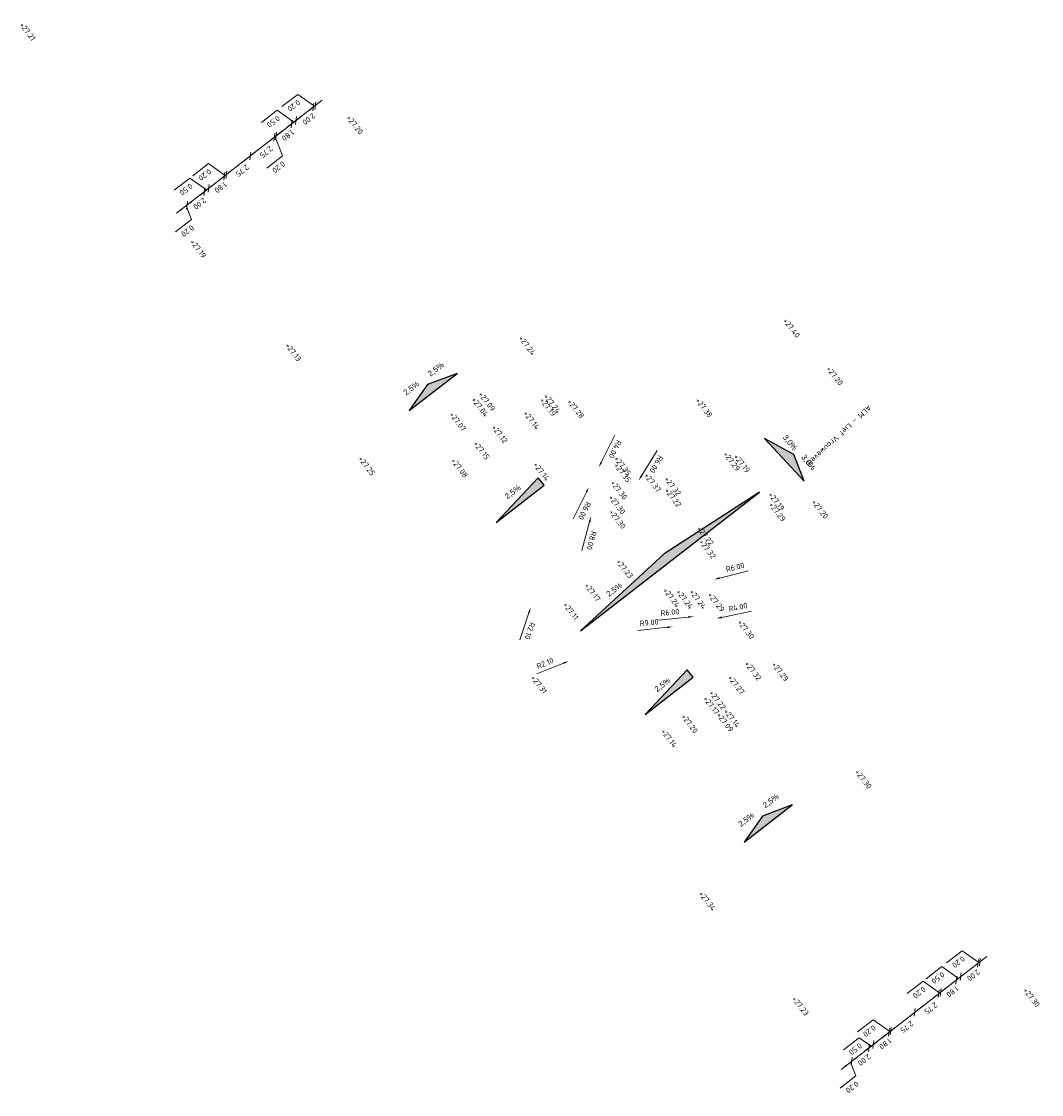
# Model space of a CAD drawing. Header units: metres. Extents: x 197059 to 198425, y 354536 to 355585.
# Tile 3 of 8: x 197433 to 197525, y 355012 to 355109. Entities that reach past the tile are written whole.
import ezdxf

# ---------------------------------------------------------------- set-up
doc = ezdxf.new("R2010")
doc.units = ezdxf.units.M
for name, color, linetype, lineweight in [('N-WE-VH-ASNAAM-T', 7, 'Continuous', 25), ('N-WE-VH-HOOGTE_BESTAAND-T', 252, 'Continuous', 25), ('N-WE-VH-HOOGTE_NIEUW-T', 7, 'Continuous', 25), ('X-XX-AL-AANKLEDING-M', 7, 'Continuous', 18)]:
    doc.layers.add(name, color=color, linetype=linetype, lineweight=lineweight)
doc.layers.add('N-WE-VH-VERHANG-G', color=30, linetype='Continuous')
doc.styles.add('NLCS-ISO', font='NLCS-ISO.ttf')
doc.styles.add('NLCS_ISO', font='arial.ttf')
doc.dimstyles.new('NLCS-M200-T25-PIJL', dxfattribs={"dimscale": 0.5, "dimtxt": 1, "dimasz": 1, "dimexe": 1, "dimexo": 1, "dimgap": 0.7, "dimtad": 1, "dimzin": 0, "dimdsep": 46, "dimtxsty": 'NLCS-ISO', "dimcen": 0, "dimdle": 2, "dimse1": 1, "dimse2": 1, "dimclrd": 256, "dimclre": 256, "dimclrt": 256, "dimadec": 1, "dimazin": 0, "dimtfac": 1, "dimtofl": 0, "dimtmove": 1, "dimatfit": 0, "dimfxl": 2, "dimfxlon": 1, "dimtfillclr": 254, "dimtolj": 1, "dimtzin": 0, "dimlwd": 18, "dimlwe": 18, "dimarcsym": 0})

# ---------------------------------------------------------------- blocks, each defined once
blk = doc.blocks.new('*D42')
at = {"layer": 'Defpoints', "color": 0, "transparency": 16777216}
for p in [(197479.79, 355057.626), (197479.128, 355055.633)]:
    blk.add_point(p, dxfattribs=at)
at = {"layer": 'X-XX-AL-AANKLEDING-M', "linetype": 'Continuous', "lineweight": 18, "transparency": 16777216}
blk.add_line((197478.15, 355052.692), (197478.97, 355055.159), dxfattribs=at)
at = {"layer": 'X-XX-AL-AANKLEDING-M', "transparency": 16777216}
blk.add_solid([(197479.049, 355055.133), (197478.891, 355055.185), (197479.128, 355055.633)], dxfattribs=at)
at = {"layer": 'X-XX-AL-AANKLEDING-M', "transparency": 16777216, "insert": (197479.051, 355053.499), "char_height": 0.5, "attachment_point": 5, "rotation": 251.612, "style": 'NLCS-ISO'}
blk.add_mtext('\\A1;R2.10', dxfattribs=at)
blk = doc.blocks.new('*D43')
at = {"layer": 'Defpoints', "color": 0, "transparency": 16777216}
for p in [(197482.559, 355050.77), (197484.512, 355051.543)]:
    blk.add_point(p, dxfattribs=at)
at = {"layer": 'X-XX-AL-AANKLEDING-M', "linetype": 'Continuous', "lineweight": 18, "transparency": 16777216}
blk.add_line((197479.677, 355049.63), (197482.094, 355050.586), dxfattribs=at)
at = {"layer": 'X-XX-AL-AANKLEDING-M', "transparency": 16777216}
blk.add_solid([(197482.063, 355050.664), (197482.125, 355050.509), (197482.559, 355050.77)], dxfattribs=at)
at = {"layer": 'X-XX-AL-AANKLEDING-M', "transparency": 16777216, "insert": (197480.432, 355050.574), "char_height": 0.5, "attachment_point": 5, "rotation": 21.59415, "style": 'NLCS-ISO'}
blk.add_mtext('\\A1;R2.10', dxfattribs=at)
blk = doc.blocks.new('*D44')
at = {"layer": 'Defpoints', "color": 0, "transparency": 16777216}
for p in [(197486.667, 355071.599), (197484.595, 355063.872)]:
    blk.add_point(p, dxfattribs=at)
at = {"layer": 'X-XX-AL-AANKLEDING-M', "linetype": 'Continuous', "lineweight": 18, "transparency": 16777216}
blk.add_line((197483.766, 355060.781), (197484.465, 355063.389), dxfattribs=at)
at = {"layer": 'X-XX-AL-AANKLEDING-M', "transparency": 16777216}
blk.add_solid([(197484.546, 355063.367), (197484.385, 355063.411), (197484.595, 355063.872)], dxfattribs=at)
at = {"layer": 'X-XX-AL-AANKLEDING-M', "transparency": 16777216, "insert": (197484.63, 355061.688), "char_height": 0.5, "attachment_point": 5, "rotation": 254.98531, "style": 'NLCS-ISO'}
blk.add_mtext('\\A1;R8.00', dxfattribs=at)
blk = doc.blocks.new('*D45')
at = {"layer": 'Defpoints', "color": 0, "transparency": 16777216}
for p in [(197500.949, 355054.83), (197491.999, 355053.885)]:
    blk.add_point(p, dxfattribs=at)
at = {"layer": 'X-XX-AL-AANKLEDING-M', "linetype": 'Continuous', "lineweight": 18, "transparency": 16777216}
blk.add_line((197488.816, 355053.549), (197491.501, 355053.832), dxfattribs=at)
at = {"layer": 'X-XX-AL-AANKLEDING-M', "transparency": 16777216}
blk.add_solid([(197491.493, 355053.915), (197491.51, 355053.749), (197491.999, 355053.885)], dxfattribs=at)
at = {"layer": 'X-XX-AL-AANKLEDING-M', "transparency": 16777216, "insert": (197489.847, 355054.261), "char_height": 0.5, "attachment_point": 5, "rotation": 6.02858, "style": 'NLCS-ISO'}
blk.add_mtext('\\A1;R9.00', dxfattribs=at)
blk = doc.blocks.new('*D46')
at = {"layer": 'Defpoints', "color": 0, "transparency": 16777216}
for p in [(197493.88, 355054.813), (197499.848, 355055.433)]:
    blk.add_point(p, dxfattribs=at)
at = {"layer": 'X-XX-AL-AANKLEDING-M', "linetype": 'Continuous', "lineweight": 18, "transparency": 16777216}
blk.add_line((197490.697, 355054.482), (197493.382, 355054.761), dxfattribs=at)
at = {"layer": 'X-XX-AL-AANKLEDING-M', "transparency": 16777216}
blk.add_solid([(197493.374, 355054.844), (197493.391, 355054.678), (197493.88, 355054.813)], dxfattribs=at)
at = {"layer": 'X-XX-AL-AANKLEDING-M', "transparency": 16777216, "insert": (197491.729, 355055.192), "char_height": 0.5, "attachment_point": 5, "rotation": 5.93846, "style": 'NLCS-ISO'}
blk.add_mtext('\\A1;R6.00', dxfattribs=at)
blk = doc.blocks.new('*D47')
at = {"layer": 'Defpoints', "color": 0, "transparency": 16777216}
for p in [(197487.062, 355071.905), (197484.401, 355066.528)]:
    blk.add_point(p, dxfattribs=at)
at = {"layer": 'X-XX-AL-AANKLEDING-M', "linetype": 'Continuous', "lineweight": 18, "transparency": 16777216}
blk.add_line((197482.982, 355063.66), (197484.179, 355066.08), dxfattribs=at)
at = {"layer": 'X-XX-AL-AANKLEDING-M', "transparency": 16777216}
blk.add_solid([(197484.254, 355066.043), (197484.104, 355066.117), (197484.401, 355066.528)], dxfattribs=at)
at = {"layer": 'X-XX-AL-AANKLEDING-M', "transparency": 16777216, "insert": (197484.007, 355064.38), "char_height": 0.5, "attachment_point": 5, "rotation": 243.67025, "style": 'NLCS-ISO'}
blk.add_mtext('\\A1;R6.00', dxfattribs=at)
blk = doc.blocks.new('*D48')
at = {"layer": 'Defpoints', "color": 0, "transparency": 16777216}
for p in [(197487.062, 355071.905), (197485.296, 355068.317)]:
    blk.add_point(p, dxfattribs=at)
at = {"layer": 'X-XX-AL-AANKLEDING-M', "linetype": 'Continuous', "lineweight": 18, "transparency": 16777216}
blk.add_line((197486.731, 355071.232), (197485.517, 355068.765), dxfattribs=at)
at = {"layer": 'X-XX-AL-AANKLEDING-M', "transparency": 16777216}
blk.add_solid([(197485.591, 355068.728), (197485.442, 355068.802), (197485.296, 355068.317)], dxfattribs=at)
at = {"layer": 'X-XX-AL-AANKLEDING-M', "transparency": 16777216, "insert": (197486.773, 355069.958), "char_height": 0.5, "attachment_point": 5, "rotation": 243.79461, "style": 'NLCS-ISO'}
blk.add_mtext('\\A1;R4.00', dxfattribs=at)
blk = doc.blocks.new('*D49')
at = {"layer": 'Defpoints', "color": 0, "transparency": 16777216}
for p in [(197488.902, 355067.115), (197485.787, 355061.987)]:
    blk.add_point(p, dxfattribs=at)
at = {"layer": 'X-XX-AL-AANKLEDING-M', "linetype": 'Continuous', "lineweight": 18, "transparency": 16777216}
blk.add_line((197490.563, 355069.85), (197489.162, 355067.542), dxfattribs=at)
at = {"layer": 'X-XX-AL-AANKLEDING-M', "transparency": 16777216}
blk.add_solid([(197489.233, 355067.499), (197489.09, 355067.585), (197488.902, 355067.115)], dxfattribs=at)
at = {"layer": 'X-XX-AL-AANKLEDING-M', "transparency": 16777216, "insert": (197490.505, 355068.598), "char_height": 0.5, "attachment_point": 5, "rotation": 238.71965, "style": 'NLCS-ISO'}
blk.add_mtext('\\A1;R6.00', dxfattribs=at)
blk = doc.blocks.new('*D50')
at = {"layer": 'Defpoints', "color": 0, "transparency": 16777216}
for p in [(197495.743, 355058.169), (197489.927, 355056.694)]:
    blk.add_point(p, dxfattribs=at)
at = {"layer": 'X-XX-AL-AANKLEDING-M', "linetype": 'Continuous', "lineweight": 18, "transparency": 16777216}
blk.add_line((197498.845, 355058.956), (197496.228, 355058.292), dxfattribs=at)
at = {"layer": 'X-XX-AL-AANKLEDING-M', "transparency": 16777216}
blk.add_solid([(197496.207, 355058.373), (197496.248, 355058.211), (197495.743, 355058.169)], dxfattribs=at)
at = {"layer": 'X-XX-AL-AANKLEDING-M', "transparency": 16777216, "insert": (197497.631, 355059.267), "char_height": 0.5, "attachment_point": 5, "rotation": 14.23536, "style": 'NLCS-ISO'}
blk.add_mtext('\\A1;R6.00', dxfattribs=at)
blk = doc.blocks.new('*D51')
at = {"layer": 'Defpoints', "color": 0, "transparency": 16777216}
for p in [(197495.928, 355054.636), (197499.848, 355055.433)]:
    blk.add_point(p, dxfattribs=at)
at = {"layer": 'X-XX-AL-AANKLEDING-M', "linetype": 'Continuous', "lineweight": 18, "transparency": 16777216}
blk.add_line((197499.113, 355055.284), (197496.418, 355054.736), dxfattribs=at)
at = {"layer": 'X-XX-AL-AANKLEDING-M', "transparency": 16777216}
blk.add_solid([(197496.401, 355054.818), (197496.434, 355054.654), (197495.928, 355054.636)], dxfattribs=at)
at = {"layer": 'X-XX-AL-AANKLEDING-M', "transparency": 16777216, "insert": (197497.891, 355055.648), "char_height": 0.5, "attachment_point": 5, "rotation": 11.49355, "style": 'NLCS-ISO'}
blk.add_mtext('\\A1;R4.00', dxfattribs=at)
blk = doc.blocks.new('*D113')
at = {"layer": 'Defpoints', "color": 0, "transparency": 16777216}
for p in [(197447.854, 355091.921), (197448.012, 355092.043), (197448.012, 355092.043)]:
    blk.add_point(p, dxfattribs=at)
at = {"layer": 'X-XX-AL-AANKLEDING-M', "linetype": 'Continuous', "lineweight": 18, "transparency": 16777216}
for p, q in [((197448.407, 355092.35), (197448.802, 355092.657)), ((197447.459, 355091.614), (197447.064, 355091.308)), ((197447.854, 355091.921), (197448.012, 355092.043)), ((197447.933, 355091.982), (197448.413, 355090.74)), ((197448.413, 355090.74), (197446.991, 355089.637))]:
    blk.add_line(p, q, dxfattribs=at)
at = {"layer": 'X-XX-AL-AANKLEDING-M', "transparency": 16777216}
for points in [[(197447.51, 355091.548), (197447.408, 355091.68), (197447.854, 355091.921)], [(197448.458, 355092.284), (197448.356, 355092.416), (197448.012, 355092.043)]]:
    blk.add_solid(points, dxfattribs=at)
at = {"layer": 'X-XX-AL-AANKLEDING-M', "transparency": 16777216, "insert": (197448.07, 355089.715), "char_height": 0.5, "attachment_point": 5, "rotation": 217.81846, "style": 'NLCS-ISO'}
blk.add_mtext('\\A1;0.20', dxfattribs=at)
blk = doc.blocks.new('_Oblique')
at = {"color": 0, "linetype": 'ByBlock', "lineweight": -2}
blk.add_line((-0.5, -0.5), (0.5, 0.5), dxfattribs=at)
blk = doc.blocks.new('*D114')
at = {"layer": 'Defpoints', "color": 0, "transparency": 16777216}
for p in [(197449.592, 355093.27), (197449.592, 355093.27), (197448.012, 355092.043)]:
    blk.add_point(p, dxfattribs=at)
at = {"layer": 'X-XX-AL-AANKLEDING-M', "linetype": 'Continuous', "lineweight": 18, "transparency": 16777216}
blk.add_line((197447.222, 355091.43), (197450.382, 355093.883), dxfattribs=at)
at = {"layer": 'X-XX-AL-AANKLEDING-M', "lineweight": 18, "transparency": 16777216, "xscale": 0.5, "yscale": 0.5, "zscale": 0.5}
for p, rotation in [((197449.592, 355093.27), 37.81845727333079), ((197448.012, 355092.043), 217.8184572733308)]:
    blk.add_blockref('_Oblique', p, dxfattribs=dict(at, rotation=rotation))
at = {"layer": 'X-XX-AL-AANKLEDING-M', "transparency": 16777216, "insert": (197449.17, 355092.183), "char_height": 0.5, "attachment_point": 5, "rotation": 217.81846, "style": 'NLCS-ISO'}
blk.add_mtext('\\A1;2.00', dxfattribs=at)
blk = doc.blocks.new('*D115')
at = {"layer": 'Defpoints', "color": 0, "transparency": 16777216}
for p in [(197449.987, 355093.576), (197449.987, 355093.576), (197449.592, 355093.27)]:
    blk.add_point(p, dxfattribs=at)
at = {"layer": 'X-XX-AL-AANKLEDING-M', "linetype": 'Continuous', "lineweight": 18, "transparency": 16777216}
for p, q in [((197448.281, 355094.499), (197446.859, 355093.395)), ((197449.79, 355093.423), (197448.281, 355094.499)), ((197449.592, 355093.27), (197449.987, 355093.576)), ((197449.987, 355093.576), (197450.382, 355093.883)), ((197449.592, 355093.27), (197449.197, 355092.963))]:
    blk.add_line(p, q, dxfattribs=at)
at = {"layer": 'X-XX-AL-AANKLEDING-M', "lineweight": 18, "transparency": 16777216, "xscale": 0.5, "yscale": 0.5, "zscale": 0.5}
for p, rotation in [((197449.592, 355093.27), 37.81845727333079), ((197449.987, 355093.576), 217.8184572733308)]:
    blk.add_blockref('_Oblique', p, dxfattribs=dict(at, rotation=rotation))
at = {"layer": 'X-XX-AL-AANKLEDING-M', "transparency": 16777216, "insert": (197447.937, 355093.473), "char_height": 0.5, "attachment_point": 5, "rotation": 217.81846, "style": 'NLCS-ISO'}
blk.add_mtext('\\A1;0.50', dxfattribs=at)
blk = doc.blocks.new('*D116')
at = {"layer": 'Defpoints', "color": 0, "transparency": 16777216}
for p in [(197451.409, 355094.68), (197451.409, 355094.68), (197449.987, 355093.576)]:
    blk.add_point(p, dxfattribs=at)
at = {"layer": 'X-XX-AL-AANKLEDING-M', "linetype": 'Continuous', "lineweight": 18, "transparency": 16777216}
blk.add_line((197449.197, 355092.963), (197452.199, 355095.293), dxfattribs=at)
at = {"layer": 'X-XX-AL-AANKLEDING-M', "lineweight": 18, "transparency": 16777216, "xscale": 0.5, "yscale": 0.5, "zscale": 0.5}
for p, rotation in [((197451.409, 355094.68), 37.81845727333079), ((197449.987, 355093.576), 217.8184572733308)]:
    blk.add_blockref('_Oblique', p, dxfattribs=dict(at, rotation=rotation))
at = {"layer": 'X-XX-AL-AANKLEDING-M', "transparency": 16777216, "insert": (197451.066, 355093.654), "char_height": 0.5, "attachment_point": 5, "rotation": 217.81846, "style": 'NLCS-ISO'}
blk.add_mtext('\\A1;1.80', dxfattribs=at)
blk = doc.blocks.new('*D117')
at = {"layer": 'Defpoints', "color": 0, "transparency": 16777216}
for p in [(197451.409, 355094.68), (197451.567, 355094.803), (197451.567, 355094.803)]:
    blk.add_point(p, dxfattribs=at)
at = {"layer": 'X-XX-AL-AANKLEDING-M', "linetype": 'Continuous', "lineweight": 18, "transparency": 16777216}
for p, q in [((197449.979, 355095.817), (197448.557, 355094.713)), ((197451.488, 355094.741), (197449.979, 355095.817)), ((197451.409, 355094.68), (197451.014, 355094.373)), ((197451.409, 355094.68), (197451.567, 355094.803)), ((197451.567, 355094.803), (197451.962, 355095.109))]:
    blk.add_line(p, q, dxfattribs=at)
at = {"layer": 'X-XX-AL-AANKLEDING-M', "lineweight": 18, "transparency": 16777216, "xscale": 0.5, "yscale": 0.5, "zscale": 0.5}
for p, rotation in [((197451.409, 355094.68), 37.81845727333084), ((197451.567, 355094.803), 217.8184572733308)]:
    blk.add_blockref('_Oblique', p, dxfattribs=dict(at, rotation=rotation))
at = {"layer": 'X-XX-AL-AANKLEDING-M', "transparency": 16777216, "insert": (197449.636, 355094.791), "char_height": 0.5, "attachment_point": 5, "rotation": 217.81846, "style": 'NLCS-ISO'}
blk.add_mtext('\\A1;0.20', dxfattribs=at)
blk = doc.blocks.new('*D118')
at = {"layer": 'Defpoints', "color": 0, "transparency": 16777216}
for p in [(197453.739, 355096.489), (197453.739, 355096.489), (197451.567, 355094.803)]:
    blk.add_point(p, dxfattribs=at)
at = {"layer": 'X-XX-AL-AANKLEDING-M', "linetype": 'Continuous', "lineweight": 18, "transparency": 16777216}
blk.add_line((197450.777, 355094.189), (197454.529, 355097.102), dxfattribs=at)
at = {"layer": 'X-XX-AL-AANKLEDING-M', "lineweight": 18, "transparency": 16777216, "xscale": 0.5, "yscale": 0.5, "zscale": 0.5}
for p, rotation in [((197453.739, 355096.489), 37.81845727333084), ((197451.567, 355094.803), 217.8184572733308)]:
    blk.add_blockref('_Oblique', p, dxfattribs=dict(at, rotation=rotation))
at = {"layer": 'X-XX-AL-AANKLEDING-M', "transparency": 16777216, "insert": (197453.021, 355095.172), "char_height": 0.5, "attachment_point": 5, "rotation": 217.81846, "style": 'NLCS-ISO'}
blk.add_mtext('\\A1;2.75', dxfattribs=at)
blk = doc.blocks.new('*D119')
at = {"layer": 'Defpoints', "color": 0, "transparency": 16777216}
for p in [(197455.912, 355098.175), (197455.912, 355098.175), (197453.739, 355096.489)]:
    blk.add_point(p, dxfattribs=at)
at = {"layer": 'X-XX-AL-AANKLEDING-M', "linetype": 'Continuous', "lineweight": 18, "transparency": 16777216}
blk.add_line((197452.949, 355095.876), (197456.702, 355098.788), dxfattribs=at)
at = {"layer": 'X-XX-AL-AANKLEDING-M', "lineweight": 18, "transparency": 16777216, "xscale": 0.5, "yscale": 0.5, "zscale": 0.5}
for p, rotation in [((197455.912, 355098.175), 37.81845727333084), ((197453.739, 355096.489), 217.8184572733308)]:
    blk.add_blockref('_Oblique', p, dxfattribs=dict(at, rotation=rotation))
at = {"layer": 'X-XX-AL-AANKLEDING-M', "transparency": 16777216, "insert": (197455.193, 355096.858), "char_height": 0.5, "attachment_point": 5, "rotation": 217.81846, "style": 'NLCS-ISO'}
blk.add_mtext('\\A1;2.75', dxfattribs=at)
blk = doc.blocks.new('*D120')
at = {"layer": 'Defpoints', "color": 0, "transparency": 16777216}
for p in [(197456.07, 355098.298), (197456.07, 355098.298), (197455.912, 355098.175)]:
    blk.add_point(p, dxfattribs=at)
at = {"layer": 'X-XX-AL-AANKLEDING-M', "linetype": 'Continuous', "lineweight": 18, "transparency": 16777216}
for p, q in [((197455.912, 355098.175), (197456.07, 355098.298)), ((197456.07, 355098.298), (197456.465, 355098.604)), ((197455.912, 355098.175), (197455.517, 355097.868)), ((197455.991, 355098.236), (197456.658, 355096.508)), ((197456.658, 355096.508), (197455.236, 355095.404))]:
    blk.add_line(p, q, dxfattribs=at)
at = {"layer": 'X-XX-AL-AANKLEDING-M', "lineweight": 18, "transparency": 16777216, "xscale": 0.5, "yscale": 0.5, "zscale": 0.5}
for p, rotation in [((197455.912, 355098.175), 37.81845727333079), ((197456.07, 355098.298), 217.8184572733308)]:
    blk.add_blockref('_Oblique', p, dxfattribs=dict(at, rotation=rotation))
at = {"layer": 'X-XX-AL-AANKLEDING-M', "transparency": 16777216, "insert": (197456.315, 355095.482), "char_height": 0.5, "attachment_point": 5, "rotation": 217.81846, "style": 'NLCS-ISO'}
blk.add_mtext('\\A1;0.20', dxfattribs=at)
blk = doc.blocks.new('*D121')
at = {"layer": 'Defpoints', "color": 0, "transparency": 16777216}
for p in [(197457.492, 355099.401), (197457.492, 355099.401), (197456.07, 355098.298)]:
    blk.add_point(p, dxfattribs=at)
at = {"layer": 'X-XX-AL-AANKLEDING-M', "linetype": 'Continuous', "lineweight": 18, "transparency": 16777216}
blk.add_line((197455.28, 355097.684), (197458.282, 355100.014), dxfattribs=at)
at = {"layer": 'X-XX-AL-AANKLEDING-M', "lineweight": 18, "transparency": 16777216, "xscale": 0.5, "yscale": 0.5, "zscale": 0.5}
for p, rotation in [((197457.492, 355099.401), 37.81845727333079), ((197456.07, 355098.298), 217.8184572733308)]:
    blk.add_blockref('_Oblique', p, dxfattribs=dict(at, rotation=rotation))
at = {"layer": 'X-XX-AL-AANKLEDING-M', "transparency": 16777216, "insert": (197457.149, 355098.376), "char_height": 0.5, "attachment_point": 5, "rotation": 217.81846, "style": 'NLCS-ISO'}
blk.add_mtext('\\A1;1.80', dxfattribs=at)
blk = doc.blocks.new('*D122')
at = {"layer": 'Defpoints', "color": 0, "transparency": 16777216}
for p in [(197457.492, 355099.401), (197457.887, 355099.708), (197457.887, 355099.708)]:
    blk.add_point(p, dxfattribs=at)
at = {"layer": 'X-XX-AL-AANKLEDING-M', "linetype": 'Continuous', "lineweight": 18, "transparency": 16777216}
for p, q in [((197456.18, 355100.63), (197454.758, 355099.527)), ((197457.689, 355099.555), (197456.18, 355100.63)), ((197457.492, 355099.401), (197457.097, 355099.095)), ((197457.492, 355099.401), (197457.887, 355099.708)), ((197457.887, 355099.708), (197458.282, 355100.014))]:
    blk.add_line(p, q, dxfattribs=at)
at = {"layer": 'X-XX-AL-AANKLEDING-M', "lineweight": 18, "transparency": 16777216, "xscale": 0.5, "yscale": 0.5, "zscale": 0.5}
for p, rotation in [((197457.492, 355099.401), 37.81845727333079), ((197457.887, 355099.708), 217.8184572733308)]:
    blk.add_blockref('_Oblique', p, dxfattribs=dict(at, rotation=rotation))
at = {"layer": 'X-XX-AL-AANKLEDING-M', "transparency": 16777216, "insert": (197455.837, 355099.604), "char_height": 0.5, "attachment_point": 5, "rotation": 217.81846, "style": 'NLCS-ISO'}
blk.add_mtext('\\A1;0.50', dxfattribs=at)
blk = doc.blocks.new('*D123')
at = {"layer": 'Defpoints', "color": 0, "transparency": 16777216}
for p in [(197459.467, 355100.934), (197459.467, 355100.934), (197457.887, 355099.708)]:
    blk.add_point(p, dxfattribs=at)
at = {"layer": 'X-XX-AL-AANKLEDING-M', "linetype": 'Continuous', "lineweight": 18, "transparency": 16777216}
blk.add_line((197457.097, 355099.095), (197460.256, 355101.547), dxfattribs=at)
at = {"layer": 'X-XX-AL-AANKLEDING-M', "lineweight": 18, "transparency": 16777216, "xscale": 0.5, "yscale": 0.5, "zscale": 0.5}
for p, rotation in [((197459.467, 355100.934), 37.81845727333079), ((197457.887, 355099.708), 217.8184572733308)]:
    blk.add_blockref('_Oblique', p, dxfattribs=dict(at, rotation=rotation))
at = {"layer": 'X-XX-AL-AANKLEDING-M', "transparency": 16777216, "insert": (197459.044, 355099.847), "char_height": 0.5, "attachment_point": 5, "rotation": 217.81846, "style": 'NLCS-ISO'}
blk.add_mtext('\\A1;2.00', dxfattribs=at)
blk = doc.blocks.new('*D124')
at = {"layer": 'Defpoints', "color": 0, "transparency": 16777216}
for p in [(197459.467, 355100.934), (197459.625, 355101.057), (197459.625, 355101.057)]:
    blk.add_point(p, dxfattribs=at)
at = {"layer": 'X-XX-AL-AANKLEDING-M', "linetype": 'Continuous', "lineweight": 18, "transparency": 16777216}
for p, q in [((197458.037, 355102.071), (197456.615, 355100.968)), ((197459.546, 355100.996), (197458.037, 355102.071)), ((197459.625, 355101.057), (197460.019, 355101.363)), ((197459.467, 355100.934), (197459.072, 355100.628)), ((197459.467, 355100.934), (197459.625, 355101.057))]:
    blk.add_line(p, q, dxfattribs=at)
at = {"layer": 'X-XX-AL-AANKLEDING-M', "lineweight": 18, "transparency": 16777216, "xscale": 0.5, "yscale": 0.5, "zscale": 0.5}
for p, rotation in [((197459.467, 355100.934), 37.81845727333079), ((197459.625, 355101.057), 217.8184572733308)]:
    blk.add_blockref('_Oblique', p, dxfattribs=dict(at, rotation=rotation))
at = {"layer": 'X-XX-AL-AANKLEDING-M', "transparency": 16777216, "insert": (197457.693, 355101.045), "char_height": 0.5, "attachment_point": 5, "rotation": 217.81846, "style": 'NLCS-ISO'}
blk.add_mtext('\\A1;0.20', dxfattribs=at)
blk = doc.blocks.new('*D125')
at = {"layer": 'Defpoints', "color": 0, "transparency": 16777216}
for p in [(197508.015, 355014.414), (197508.172, 355014.537), (197508.172, 355014.537)]:
    blk.add_point(p, dxfattribs=at)
at = {"layer": 'X-XX-AL-AANKLEDING-M', "linetype": 'Continuous', "lineweight": 18, "transparency": 16777216}
for p, q in [((197508.567, 355014.843), (197508.962, 355015.15)), ((197507.62, 355014.108), (197507.225, 355013.801)), ((197508.015, 355014.414), (197508.172, 355014.537)), ((197508.093, 355014.476), (197508.573, 355013.234)), ((197508.573, 355013.234), (197507.151, 355012.13))]:
    blk.add_line(p, q, dxfattribs=at)
at = {"layer": 'X-XX-AL-AANKLEDING-M', "transparency": 16777216}
for points in [[(197508.619, 355014.778), (197508.516, 355014.909), (197508.172, 355014.537)], [(197507.671, 355014.042), (197507.568, 355014.173), (197508.015, 355014.414)]]:
    blk.add_solid(points, dxfattribs=at)
at = {"layer": 'X-XX-AL-AANKLEDING-M', "transparency": 16777216, "insert": (197508.23, 355012.208), "char_height": 0.5, "attachment_point": 5, "rotation": 217.81864, "style": 'NLCS-ISO'}
blk.add_mtext('\\A1;0.20', dxfattribs=at)
blk = doc.blocks.new('*D126')
at = {"layer": 'Defpoints', "color": 0, "transparency": 16777216}
for p in [(197509.752, 355015.763), (197509.752, 355015.763), (197508.172, 355014.537)]:
    blk.add_point(p, dxfattribs=at)
at = {"layer": 'X-XX-AL-AANKLEDING-M', "linetype": 'Continuous', "lineweight": 18, "transparency": 16777216}
blk.add_line((197507.383, 355013.924), (197510.542, 355016.376), dxfattribs=at)
at = {"layer": 'X-XX-AL-AANKLEDING-M', "lineweight": 18, "transparency": 16777216, "xscale": 0.5, "yscale": 0.5, "zscale": 0.5}
for p, rotation in [((197509.752, 355015.763), 37.81864055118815), ((197508.172, 355014.537), 217.8186405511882)]:
    blk.add_blockref('_Oblique', p, dxfattribs=dict(at, rotation=rotation))
at = {"layer": 'X-XX-AL-AANKLEDING-M', "transparency": 16777216, "insert": (197509.33, 355014.676), "char_height": 0.5, "attachment_point": 5, "rotation": 217.81864, "style": 'NLCS-ISO'}
blk.add_mtext('\\A1;2.00', dxfattribs=at)
blk = doc.blocks.new('*D127')
at = {"layer": 'Defpoints', "color": 0, "transparency": 16777216}
for p in [(197509.752, 355015.763), (197510.147, 355016.07), (197510.147, 355016.069)]:
    blk.add_point(p, dxfattribs=at)
at = {"layer": 'X-XX-AL-AANKLEDING-M', "linetype": 'Continuous', "lineweight": 18, "transparency": 16777216}
for p, q in [((197508.866, 355016.689), (197507.444, 355015.585)), ((197509.95, 355015.916), (197508.866, 355016.689)), ((197509.752, 355015.763), (197509.357, 355015.457)), ((197509.752, 355015.763), (197510.147, 355016.07)), ((197510.147, 355016.07), (197510.542, 355016.376))]:
    blk.add_line(p, q, dxfattribs=at)
at = {"layer": 'X-XX-AL-AANKLEDING-M', "lineweight": 18, "transparency": 16777216, "xscale": 0.5, "yscale": 0.5, "zscale": 0.5}
for p, rotation in [((197509.752, 355015.763), 37.81864055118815), ((197510.147, 355016.07), 217.8186405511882)]:
    blk.add_blockref('_Oblique', p, dxfattribs=dict(at, rotation=rotation))
at = {"layer": 'X-XX-AL-AANKLEDING-M', "transparency": 16777216, "insert": (197508.523, 355015.663), "char_height": 0.5, "attachment_point": 5, "rotation": 217.81864, "style": 'NLCS-ISO'}
blk.add_mtext('\\A1;0.50', dxfattribs=at)
blk = doc.blocks.new('*D128')
at = {"layer": 'Defpoints', "color": 0, "transparency": 16777216}
for p in [(197511.569, 355017.173), (197511.569, 355017.173), (197510.147, 355016.069)]:
    blk.add_point(p, dxfattribs=at)
at = {"layer": 'X-XX-AL-AANKLEDING-M', "linetype": 'Continuous', "lineweight": 18, "transparency": 16777216}
blk.add_line((197509.357, 355015.456), (197512.359, 355017.786), dxfattribs=at)
at = {"layer": 'X-XX-AL-AANKLEDING-M', "lineweight": 18, "transparency": 16777216, "xscale": 0.5, "yscale": 0.5, "zscale": 0.5}
for p, rotation in [((197511.569, 355017.173), 37.81864055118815), ((197510.147, 355016.07), 217.8186405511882)]:
    blk.add_blockref('_Oblique', p, dxfattribs=dict(at, rotation=rotation))
at = {"layer": 'X-XX-AL-AANKLEDING-M', "transparency": 16777216, "insert": (197511.226, 355016.147), "char_height": 0.5, "attachment_point": 5, "rotation": 217.81864, "style": 'NLCS-ISO'}
blk.add_mtext('\\A1;1.80', dxfattribs=at)
blk = doc.blocks.new('*D129')
at = {"layer": 'Defpoints', "color": 0, "transparency": 16777216}
for p in [(197511.569, 355017.173), (197511.727, 355017.296), (197511.727, 355017.296)]:
    blk.add_point(p, dxfattribs=at)
at = {"layer": 'X-XX-AL-AANKLEDING-M', "linetype": 'Continuous', "lineweight": 18, "transparency": 16777216}
for p, q in [((197510.139, 355018.31), (197508.717, 355017.207)), ((197511.648, 355017.235), (197510.139, 355018.31)), ((197511.569, 355017.173), (197511.174, 355016.867)), ((197511.569, 355017.173), (197511.727, 355017.296)), ((197511.727, 355017.296), (197512.122, 355017.603))]:
    blk.add_line(p, q, dxfattribs=at)
at = {"layer": 'X-XX-AL-AANKLEDING-M', "lineweight": 18, "transparency": 16777216, "xscale": 0.5, "yscale": 0.5, "zscale": 0.5}
for p, rotation in [((197511.727, 355017.296), 217.8186405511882), ((197511.569, 355017.173), 37.81864055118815)]:
    blk.add_blockref('_Oblique', p, dxfattribs=dict(at, rotation=rotation))
at = {"layer": 'X-XX-AL-AANKLEDING-M', "transparency": 16777216, "insert": (197509.796, 355017.284), "char_height": 0.5, "attachment_point": 5, "rotation": 217.81864, "style": 'NLCS-ISO'}
blk.add_mtext('\\A1;0.20', dxfattribs=at)
blk = doc.blocks.new('*D130')
at = {"layer": 'Defpoints', "color": 0, "transparency": 16777216}
for p in [(197513.9, 355018.982), (197513.9, 355018.982), (197511.727, 355017.296)]:
    blk.add_point(p, dxfattribs=at)
at = {"layer": 'X-XX-AL-AANKLEDING-M', "linetype": 'Continuous', "lineweight": 18, "transparency": 16777216}
blk.add_line((197510.937, 355016.683), (197514.69, 355019.595), dxfattribs=at)
at = {"layer": 'X-XX-AL-AANKLEDING-M', "lineweight": 18, "transparency": 16777216, "xscale": 0.5, "yscale": 0.5, "zscale": 0.5}
for p, rotation in [((197513.9, 355018.982), 37.81864055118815), ((197511.727, 355017.296), 217.8186405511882)]:
    blk.add_blockref('_Oblique', p, dxfattribs=dict(at, rotation=rotation))
at = {"layer": 'X-XX-AL-AANKLEDING-M', "transparency": 16777216, "insert": (197513.181, 355017.665), "char_height": 0.5, "attachment_point": 5, "rotation": 217.81864, "style": 'NLCS-ISO'}
blk.add_mtext('\\A1;2.75', dxfattribs=at)
blk = doc.blocks.new('*D131')
at = {"layer": 'Defpoints', "color": 0, "transparency": 16777216}
for p in [(197516.072, 355020.668), (197516.072, 355020.668), (197513.9, 355018.982)]:
    blk.add_point(p, dxfattribs=at)
at = {"layer": 'X-XX-AL-AANKLEDING-M', "linetype": 'Continuous', "lineweight": 18, "transparency": 16777216}
blk.add_line((197513.11, 355018.369), (197516.862, 355021.282), dxfattribs=at)
at = {"layer": 'X-XX-AL-AANKLEDING-M', "lineweight": 18, "transparency": 16777216, "xscale": 0.5, "yscale": 0.5, "zscale": 0.5}
for p, rotation in [((197516.072, 355020.668), 37.81864055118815), ((197513.9, 355018.982), 217.8186405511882)]:
    blk.add_blockref('_Oblique', p, dxfattribs=dict(at, rotation=rotation))
at = {"layer": 'X-XX-AL-AANKLEDING-M', "transparency": 16777216, "insert": (197515.354, 355019.351), "char_height": 0.5, "attachment_point": 5, "rotation": 217.81864, "style": 'NLCS-ISO'}
blk.add_mtext('\\A1;2.75', dxfattribs=at)
blk = doc.blocks.new('*D132')
at = {"layer": 'Defpoints', "color": 0, "transparency": 16777216}
for p in [(197516.072, 355020.668), (197516.23, 355020.791), (197516.23, 355020.791)]:
    blk.add_point(p, dxfattribs=at)
at = {"layer": 'X-XX-AL-AANKLEDING-M', "linetype": 'Continuous', "lineweight": 18, "transparency": 16777216}
for p, q in [((197514.642, 355021.805), (197513.22, 355020.702)), ((197516.151, 355020.73), (197514.642, 355021.805)), ((197516.072, 355020.668), (197515.677, 355020.362)), ((197516.072, 355020.668), (197516.23, 355020.791)), ((197516.23, 355020.791), (197516.625, 355021.098))]:
    blk.add_line(p, q, dxfattribs=at)
at = {"layer": 'X-XX-AL-AANKLEDING-M', "lineweight": 18, "transparency": 16777216, "xscale": 0.5, "yscale": 0.5, "zscale": 0.5}
for p, rotation in [((197516.072, 355020.668), 37.81864055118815), ((197516.23, 355020.791), 217.8186405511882)]:
    blk.add_blockref('_Oblique', p, dxfattribs=dict(at, rotation=rotation))
at = {"layer": 'X-XX-AL-AANKLEDING-M', "transparency": 16777216, "insert": (197514.299, 355020.78), "char_height": 0.5, "attachment_point": 5, "rotation": 217.81864, "style": 'NLCS-ISO'}
blk.add_mtext('\\A1;0.20', dxfattribs=at)
blk = doc.blocks.new('*D133')
at = {"layer": 'Defpoints', "color": 0, "transparency": 16777216}
for p in [(197517.652, 355021.895), (197517.652, 355021.895), (197516.23, 355020.791)]:
    blk.add_point(p, dxfattribs=at)
at = {"layer": 'X-XX-AL-AANKLEDING-M', "linetype": 'Continuous', "lineweight": 18, "transparency": 16777216}
blk.add_line((197515.44, 355020.178), (197518.442, 355022.508), dxfattribs=at)
at = {"layer": 'X-XX-AL-AANKLEDING-M', "lineweight": 18, "transparency": 16777216, "xscale": 0.5, "yscale": 0.5, "zscale": 0.5}
for p, rotation in [((197517.652, 355021.895), 37.81864055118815), ((197516.23, 355020.791), 217.8186405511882)]:
    blk.add_blockref('_Oblique', p, dxfattribs=dict(at, rotation=rotation))
at = {"layer": 'X-XX-AL-AANKLEDING-M', "transparency": 16777216, "insert": (197517.309, 355020.869), "char_height": 0.5, "attachment_point": 5, "rotation": 217.81864, "style": 'NLCS-ISO'}
blk.add_mtext('\\A1;1.80', dxfattribs=at)
blk = doc.blocks.new('*D134')
at = {"layer": 'Defpoints', "color": 0, "transparency": 16777216}
for p in [(197517.652, 355021.895), (197518.047, 355022.201), (197518.047, 355022.201)]:
    blk.add_point(p, dxfattribs=at)
at = {"layer": 'X-XX-AL-AANKLEDING-M', "linetype": 'Continuous', "lineweight": 18, "transparency": 16777216}
for p, q in [((197516.34, 355023.124), (197514.918, 355022.02)), ((197517.849, 355022.048), (197516.34, 355023.124)), ((197518.047, 355022.201), (197518.442, 355022.508)), ((197517.652, 355021.895), (197517.257, 355021.588)), ((197517.652, 355021.895), (197518.047, 355022.201))]:
    blk.add_line(p, q, dxfattribs=at)
at = {"layer": 'X-XX-AL-AANKLEDING-M', "lineweight": 18, "transparency": 16777216, "xscale": 0.5, "yscale": 0.5, "zscale": 0.5}
for p, rotation in [((197518.047, 355022.201), 217.8186405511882), ((197517.652, 355021.895), 37.81864055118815)]:
    blk.add_blockref('_Oblique', p, dxfattribs=dict(at, rotation=rotation))
at = {"layer": 'X-XX-AL-AANKLEDING-M', "transparency": 16777216, "insert": (197515.997, 355022.098), "char_height": 0.5, "attachment_point": 5, "rotation": 217.81864, "style": 'NLCS-ISO'}
blk.add_mtext('\\A1;0.50', dxfattribs=at)
blk = doc.blocks.new('*D135')
at = {"layer": 'Defpoints', "color": 0, "transparency": 16777216}
for p in [(197519.627, 355023.428), (197519.627, 355023.428), (197518.047, 355022.201)]:
    blk.add_point(p, dxfattribs=at)
at = {"layer": 'X-XX-AL-AANKLEDING-M', "linetype": 'Continuous', "lineweight": 18, "transparency": 16777216}
blk.add_line((197517.257, 355021.588), (197520.417, 355024.041), dxfattribs=at)
at = {"layer": 'X-XX-AL-AANKLEDING-M', "lineweight": 18, "transparency": 16777216, "xscale": 0.5, "yscale": 0.5, "zscale": 0.5}
for p, rotation in [((197519.627, 355023.428), 37.81864055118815), ((197518.047, 355022.201), 217.8186405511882)]:
    blk.add_blockref('_Oblique', p, dxfattribs=dict(at, rotation=rotation))
at = {"layer": 'X-XX-AL-AANKLEDING-M', "transparency": 16777216, "insert": (197519.205, 355022.341), "char_height": 0.5, "attachment_point": 5, "rotation": 217.81864, "style": 'NLCS-ISO'}
blk.add_mtext('\\A1;2.00', dxfattribs=at)
blk = doc.blocks.new('*D136')
at = {"layer": 'Defpoints', "color": 0, "transparency": 16777216}
for p in [(197519.785, 355023.55), (197519.785, 355023.55), (197519.627, 355023.428)]:
    blk.add_point(p, dxfattribs=at)
at = {"layer": 'X-XX-AL-AANKLEDING-M', "linetype": 'Continuous', "lineweight": 18, "transparency": 16777216}
for p, q in [((197518.197, 355024.565), (197516.775, 355023.461)), ((197519.706, 355023.489), (197518.197, 355024.565)), ((197519.627, 355023.428), (197519.785, 355023.55)), ((197519.785, 355023.55), (197520.18, 355023.857)), ((197519.627, 355023.428), (197519.232, 355023.121))]:
    blk.add_line(p, q, dxfattribs=at)
at = {"layer": 'X-XX-AL-AANKLEDING-M', "lineweight": 18, "transparency": 16777216, "xscale": 0.5, "yscale": 0.5, "zscale": 0.5}
for p, rotation in [((197519.627, 355023.428), 37.81864055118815), ((197519.785, 355023.55), 217.8186405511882)]:
    blk.add_blockref('_Oblique', p, dxfattribs=dict(at, rotation=rotation))
at = {"layer": 'X-XX-AL-AANKLEDING-M', "transparency": 16777216, "insert": (197517.854, 355023.539), "char_height": 0.5, "attachment_point": 5, "rotation": 217.81864, "style": 'NLCS-ISO'}
blk.add_mtext('\\A1;0.20', dxfattribs=at)

msp = doc.modelspace()

# ---------------------------------------------------------------- hatches: boundary and pattern name
at = {"layer": 'N-WE-VH-VERHANG-G', "transparency": 33554559}
h = msp.add_hatch(color=256, dxfattribs=at)
h.dxf.hatch_style = 1
h.paths.add_polyline_path([(197468.139, 355073.452), (197472.486, 355076.822), (197469.79, 355075.811)])
h = msp.add_hatch(color=256, dxfattribs=at)
h.dxf.hatch_style = 1
h.paths.add_polyline_path([(197500.296, 355070.911), (197503.884, 355067.052), (197502.944, 355069.466)])
h = msp.add_hatch(color=256, dxfattribs=at)
h.dxf.hatch_style = 1
h.paths.add_polyline_path([(197476.001, 355063.323), (197480.348, 355066.694), (197479.816, 355067.378)])
h = msp.add_hatch(color=256, dxfattribs=at)
h.dxf.hatch_style = 1
h.paths.add_polyline_path([(197483.626, 355053.5), (197499.844, 355066.08), (197491.221, 355060.487)])
h = msp.add_hatch(color=256, dxfattribs=at)
h.dxf.hatch_style = 1
h.paths.add_polyline_path([(197489.493, 355045.941), (197493.839, 355049.312), (197493.308, 355049.996)])
h = msp.add_hatch(color=256, dxfattribs=at)
h.dxf.hatch_style = 1
h.paths.add_polyline_path([(197498.457, 355034.392), (197502.804, 355037.762), (197500.108, 355036.752)])

# ---------------------------------------------------------------- linework, layer by layer
at = {"layer": 'N-WE-VH-VERHANG-G'}
for points in [[(197468.139, 355073.452), (197472.486, 355076.822), (197469.79, 355075.811)], [(197500.296, 355070.911), (197503.884, 355067.052), (197502.944, 355069.466)], [(197476.001, 355063.323), (197480.348, 355066.694), (197479.816, 355067.378)], [(197483.626, 355053.5), (197499.844, 355066.08), (197491.221, 355060.487)], [(197489.493, 355045.941), (197493.839, 355049.312), (197493.308, 355049.996)], [(197498.457, 355034.392), (197502.804, 355037.762), (197500.108, 355036.752)]]:
    msp.add_lwpolyline(points, close=True, dxfattribs=at)

# ---------------------------------------------------------------- texts
at = {"layer": 'N-WE-VH-ASNAAM-T', "insert": (197510.037, 355073.643), "char_height": 0.5, "width": 9.52436, "attachment_point": 1, "rotation": 223.14676, "style": 'NLCS-ISO'}
msp.add_mtext('ALM - Lief Vrouweveld', dxfattribs=at)
at = {"layer": 'N-WE-VH-HOOGTE_BESTAAND-T', "char_height": 0.5, "width": 1.59832, "attachment_point": 8, "rotation": 307.80584, "style": 'NLCS-ISO'}
for s, insert in [('+27.21', (197433.386, 355107.606)), ('+27.20', (197463.007, 355099.169)), ('+27.19', (197448.83, 355087.949)), ('+27.40', (197502.541, 355080.777)), ('+27.24', (197478.606, 355079.2)), ('+27.20', (197506.446, 355076.452)), ('+27.28', (197483.001, 355073.467)), ('+27.38', (197494.609, 355073.561)), ('+27.25', (197464.085, 355068.287)), ('+27.35', (197487.249, 355068.292)), ('+27.37', (197489.961, 355066.79)), ('+27.20', (197505.123, 355064.376)), ('+27.30', (197498.412, 355053.494)), ('+27.29', (197501.509, 355049.665)), ('+27.31', (197479.68, 355048.506)), ('+27.30', (197509.044, 355039.938)), ('+27.34', (197494.917, 355028.914)), ('+27.30', (197524.265, 355020.184))]:
    msp.add_mtext(s, dxfattribs=dict(at, insert=insert))
at = {"layer": 'N-WE-VH-HOOGTE_NIEUW-T', "char_height": 0.5, "width": 1.59832, "attachment_point": 8, "rotation": 307.80584, "style": 'NLCS-ISO'}
for s, insert in [('+27.13', (197457.445, 355078.589)), ('+27.09', (197474.958, 355074.127)), ('+27.24', (197480.875, 355073.942)), ('+27.04', (197474.334, 355073.632)), ('+27.19', (197480.488, 355073.622)), ('+27.07', (197472.327, 355072.307)), ('+27.14', (197479.007, 355072.437)), ('+27.12', (197476.121, 355071.185)), ('+27.15', (197474.474, 355069.704)), ('+27.08', (197472.484, 355068.112)), ('+27.29', (197497.127, 355068.706)), ('+27.19', (197498.046, 355068.519)), ('+27.14', (197479.896, 355067.786)), ('+27.35', (197487.238, 355067.683)), ('+27.30', (197486.91, 355066.11)), ('+27.32', (197491.785, 355066.458)), ('+27.22', (197491.804, 355065.432)), ('+27.30', (197486.744, 355064.788)), ('+27.19', (197501.172, 355065.083)), ('+27.30', (197486.784, 355063.461)), ('+27.29', (197501.254, 355064.142)), ('+27.22', (197494.741, 355061.97)), ('+27.32', (197494.932, 355060.774)), ('+27.23', (197487.432, 355058.99)), ('+27.17', (197484.521, 355056.859)), ('+27.24', (197491.675, 355056.372)), ('+27.24', (197492.87, 355056.232)), ('+27.24', (197494.059, 355056.231)), ('+27.29', (197495.722, 355055.963)), ('+27.11', (197482.562, 355055.147)), ('+27.32', (197499.06, 355049.741)), ('+27.27', (197497.531, 355048.48)), ('+27.22', (197495.843, 355047.109)), ('+27.17', (197495.271, 355046.618)), ('+27.20', (197493.313, 355044.969)), ('+27.09', (197496.514, 355045.094)), ('+27.14', (197497.142, 355045.466)), ('+27.14', (197491.456, 355043.65)), ('+27.23', (197503.341, 355019.404))]:
    msp.add_mtext(s, dxfattribs=dict(at, insert=insert))
at = {"layer": 'N-WE-VH-VERHANG-G', "char_height": 0.5, "attachment_point": 1, "style": 'NLCS_ISO'}
for s, insert, rotation in [('2,5%', (197469.759, 355076.907), 37.46068), ('2,5%', (197467.532, 355075.202), 37.46068), ('3,0%', (197502.306, 355071.327), 309.11286), ('3,0%', (197503.976, 355069.538), 309.11286), ('2,5%', (197476.72, 355065.814), 37.46068), ('2,5%', (197485.906, 355056.958), 37.46068), ('2,5%', (197490.273, 355048.35), 37.46068), ('2,5%', (197500.077, 355037.848), 37.46068), ('2,5%', (197497.85, 355036.142), 37.46068)]:
    msp.add_mtext(s, dxfattribs=dict(at, insert=insert, rotation=rotation))

# ---------------------------------------------------------------- dimensions: what is measured, and where the dimension line sits
at = {"layer": 'X-XX-AL-AANKLEDING-M'}
for base, p1, p2, angle, picture, middle in [((197459.625, 355101.057), (197459.467, 355100.934), (197459.625, 355101.057), 217.81846, '*D124', (197458.128, 355101.383)), ((197459.467, 355100.934), (197457.887, 355099.708), (197459.467, 355100.934), 217.81846, '*D123', (197459.044, 355099.847)), ((197457.887, 355099.708), (197457.492, 355099.401), (197457.887, 355099.708), 217.81846, '*D122', (197456.272, 355099.942)), ((197457.492, 355099.401), (197456.07, 355098.298), (197457.492, 355099.401), 217.81846, '*D121', (197457.149, 355098.376)), ((197455.912, 355098.175), (197453.739, 355096.489), (197455.912, 355098.175), 217.81846, '*D119', (197455.193, 355096.858)), ((197456.07, 355098.298), (197455.912, 355098.175), (197456.07, 355098.298), 217.81846, '*D120', (197456.75, 355095.819)), ((197453.739, 355096.489), (197451.567, 355094.803), (197453.739, 355096.489), 217.81846, '*D118', (197453.021, 355095.172)), ((197451.567, 355094.803), (197451.409, 355094.68), (197451.567, 355094.803), 217.81846, '*D117', (197450.07, 355095.128)), ((197449.987, 355093.576), (197449.592, 355093.27), (197449.987, 355093.576), 217.81846, '*D115', (197448.372, 355093.81)), ((197451.409, 355094.68), (197449.987, 355093.576), (197451.409, 355094.68), 217.81846, '*D116', (197451.066, 355093.654)), ((197449.592, 355093.27), (197448.012, 355092.043), (197449.592, 355093.27), 217.81846, '*D114', (197449.17, 355092.183)), ((197519.785, 355023.55), (197519.627, 355023.428), (197519.785, 355023.55), 217.81864, '*D136', (197518.288, 355023.876)), ((197519.627, 355023.428), (197518.047, 355022.201), (197519.627, 355023.428), 217.81864, '*D135', (197519.205, 355022.341)), ((197518.047, 355022.201), (197517.652, 355021.895), (197518.047, 355022.201), 217.81864, '*D134', (197516.432, 355022.435)), ((197517.652, 355021.895), (197516.23, 355020.791), (197517.652, 355021.895), 217.81864, '*D133', (197517.309, 355020.869)), ((197516.23, 355020.791), (197516.072, 355020.668), (197516.23, 355020.791), 217.81864, '*D132', (197514.733, 355021.117)), ((197516.072, 355020.668), (197513.9, 355018.982), (197516.072, 355020.668), 217.81864, '*D131', (197515.354, 355019.351)), ((197513.9, 355018.982), (197511.727, 355017.296), (197513.9, 355018.982), 217.81864, '*D130', (197513.181, 355017.665)), ((197511.727, 355017.296), (197511.569, 355017.173), (197511.727, 355017.296), 217.81864, '*D129', (197510.231, 355017.622)), ((197511.569, 355017.173), (197510.147, 355016.069), (197511.569, 355017.173), 217.81864, '*D128', (197511.226, 355016.147)), ((197510.147, 355016.07), (197509.752, 355015.763), (197510.147, 355016.069), 217.81864, '*D127', (197508.957, 355016)), ((197509.752, 355015.763), (197508.172, 355014.537), (197509.752, 355015.763), 217.81864, '*D126', (197509.33, 355014.676))]:
    dim = msp.add_linear_dim(base=base, p1=p1, p2=p2, angle=angle, dimstyle='NLCS-M200-T25-PIJL', override={"dimblk1": 'Oblique', "dimblk2": 'Oblique', "dimsah": 1}, dxfattribs=at)
    dim.commit()
    dim.dimension.update_dxf_attribs({"geometry": picture, "text_midpoint": middle})
for p1, p2, picture, middle in [((197447.854, 355091.921), (197448.012, 355092.043), '*D113', (197448.504, 355090.052)), ((197508.015, 355014.414), (197508.172, 355014.537), '*D125', (197508.665, 355012.545))]:
    dim = msp.add_aligned_dim(p1=p1, p2=p2, distance=0, dimstyle='NLCS-M200-T25-PIJL', dxfattribs=at)
    dim.commit()
    dim.dimension.update_dxf_attribs({"geometry": picture, "text_midpoint": middle})
for center, mpoint, picture, middle in [((197487.062, 355071.905), (197484.401, 355066.528), '*D47', (197484.007, 355064.38)), ((197486.667, 355071.599), (197484.595, 355063.872), '*D44', (197484.63, 355061.688)), ((197485.787, 355061.987), (197488.902, 355067.115), '*D49', (197490.505, 355068.598)), ((197489.927, 355056.694), (197495.743, 355058.169), '*D50', (197497.631, 355059.267)), ((197479.79, 355057.626), (197479.128, 355055.633), '*D42', (197479.051, 355053.499)), ((197499.848, 355055.433), (197493.88, 355054.813), '*D46', (197491.729, 355055.192)), ((197500.949, 355054.83), (197491.999, 355053.885), '*D45', (197489.847, 355054.261)), ((197484.512, 355051.543), (197482.559, 355050.77), '*D43', (197480.432, 355050.574))]:
    dim = msp.add_radius_dim(center=center, mpoint=mpoint, dimstyle='NLCS-M200-T25-PIJL', dxfattribs=at)
    dim.commit()
    dim.dimension.update_dxf_attribs({"geometry": picture, "text_midpoint": middle})
for center, mpoint, picture, middle in [((197487.062, 355071.905), (197485.296, 355068.317), '*D48', (197486.234, 355070.223)), ((197499.848, 355055.433), (197495.928, 355054.636), '*D51', (197498.01, 355055.06))]:
    dim = msp.add_radius_dim(center=center, mpoint=mpoint, dimstyle='NLCS-M200-T25-PIJL', dxfattribs=at)
    dim.commit()
    dim.dimension.update_dxf_attribs({"geometry": picture, "text_midpoint": middle, "dimtype": 164})

doc.saveas('drawing.dxf')
